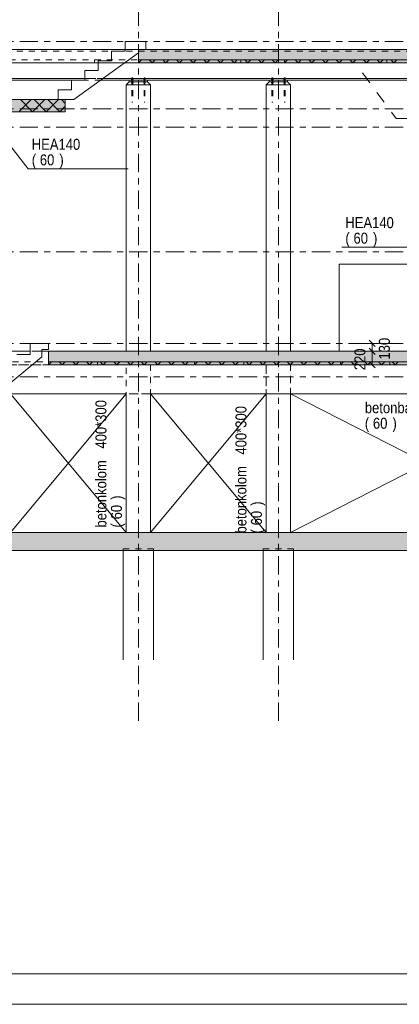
# Model space of a CAD drawing. Header units: millimetres. Extents: x -931 to -90, y -1411 to -817.
# Tile 15 of 63: x -628 to -566, y -1411 to -1249. Entities that reach past the tile are written whole.
import ezdxf

# ---------------------------------------------------------------- set-up
doc = ezdxf.new("R2010")
doc.units = ezdxf.units.MM
for name, pattern in [('XKITLINE00', [0]), ('XKITLINE01', [4, 1, -1, 1, -1]), ('XKITLINE02', [4, 2, -2]), ('XKITLINE03', [6, 3, -1, 1, -1])]:
    doc.linetypes.add(name, pattern=pattern)
for name, color, linetype, lineweight in [('Grafisch object', 3, 'Continuous', 0), ('Offset', 4, 'Continuous', 0), ('Onderdeel', 2, 'Continuous', 0), ('Onderdeel label', 2, 'Continuous', 0), ('Stramien', 4, 'Continuous', 0), ('Tekening kader', 3, 'Continuous', 0)]:
    doc.layers.add(name, color=color, linetype=linetype, lineweight=lineweight)
doc.styles.add('ARIAL', font='arial.ttf')

msp = doc.modelspace()

# ---------------------------------------------------------------- hatches: boundary and pattern name
at = {"layer": 'Onderdeel'}
for points in [[(-491.43, -1254.08), (-491.43, -1254.36), (-492.43, -1254.36), (-492.43, -1256.28), (-608.93, -1256.28), (-608.93, -1254.08)], [(-584.93, -1256.28), (-608.93, -1256.28), (-608.93, -1255.78), (-584.93, -1255.78)], [(-560.93, -1256.28), (-584.93, -1256.28), (-584.93, -1255.78), (-560.93, -1255.78)], [(-620.94, -1264.28), (-662.24, -1264.28), (-662.24, -1263.03), (-661.14, -1263.03), (-661.14, -1262.28), (-620.94, -1262.28)], [(-623.72, -1303.58), (-492.43, -1303.58), (-492.43, -1305.78), (-623.72, -1305.78)], [(-599.72, -1305.78), (-623.72, -1305.78), (-623.72, -1305.28), (-599.72, -1305.28)], [(-575.72, -1305.78), (-599.72, -1305.78), (-599.72, -1305.28), (-575.72, -1305.28)], [(-551.72, -1305.78), (-575.72, -1305.78), (-575.72, -1305.28), (-551.72, -1305.28)], [(-486.43, -1336.28), (-875.43, -1336.28), (-875.43, -1333.28), (-486.43, -1333.28)]]:
    msp.add_hatch(color=256, dxfattribs=at).paths.add_polyline_path(points, flags=17)

# ---------------------------------------------------------------- linework, layer by layer
at = {"layer": 'Grafisch object', "linetype": 'XKITLINE00', "lineweight": 0}
for p, q in [((-610.94, -1310.58), (-629.94, -1333.28)), ((-629.94, -1310.58), (-610.94, -1333.28)), ((-587.94, -1310.58), (-606.94, -1333.28)), ((-606.94, -1310.58), (-587.94, -1333.28)), ((-539.43, -1310.58), (-583.94, -1333.28)), ((-583.94, -1310.58), (-539.43, -1333.28))]:
    msp.add_line(p, q, dxfattribs=at)
at = {"layer": 'Offset', "linetype": 'XKITLINE00', "lineweight": 0}
for p, q in [((-571.05, -1301.77), (-570.03, -1302.79)), ((-568.38, -1302.28), (-572.34, -1302.28)), ((-571.05, -1303.07), (-570.03, -1304.09)), ((-571.05, -1303.07), (-570.03, -1304.09)), ((-570.54, -1303.58), (-570.54, -1302.28)), ((-566.95, -1303.58), (-572.55, -1303.58)), ((-566.95, -1303.58), (-571.98, -1303.58)), ((-570.54, -1305.78), (-570.54, -1303.58)), ((-566.95, -1305.78), (-572.55, -1305.78)), ((-571.05, -1305.27), (-570.03, -1306.29))]:
    msp.add_line(p, q, dxfattribs=at)
at = {"layer": 'Offset'}
for p in [(-570.54, -1302.28), (-570.54, -1303.58), (-570.54, -1303.58), (-570.54, -1305.78)]:
    msp.add_point(p, dxfattribs=at)
at = {"layer": 'Onderdeel', "linetype": 'XKITLINE00', "lineweight": 0}
for p, q in [((-607.73, -1252.78), (-611.13, -1252.78)), ((-611.13, -1252.78), (-611.13, -1254.36)), ((-607.73, -1254.08), (-607.73, -1252.78)), ((-611.13, -1254.08), (-712.94, -1254.08)), ((-619.56, -1262.28), (-608.93, -1254.63)), ((-613.33, -1254.36), (-613.33, -1255.94)), ((-611.13, -1254.36), (-613.33, -1254.36)), ((-491.43, -1254.08), (-608.93, -1254.08)), ((-608.93, -1256.28), (-608.93, -1254.08)), ((-608.93, -1254.63), (-608.93, -1254.08)), ((-608.93, -1254.08), (-607.73, -1254.08)), ((-608.93, -1254.63), (-608.93, -1256.28)), ((-608.93, -1254.63), (-608.93, -1256.28)), ((-615.53, -1256.28), (-712.94, -1256.28)), ((-615.53, -1257.53), (-615.53, -1255.94)), ((-615.53, -1255.94), (-613.33, -1255.94)), ((-608.93, -1256.28), (-611.22, -1256.28)), ((-608.93, -1256.28), (-608.43, -1255.78)), ((-608.93, -1256.28), (-608.93, -1255.78)), ((-608.93, -1255.78), (-608.93, -1255.78)), ((-584.93, -1255.78), (-608.93, -1255.78)), ((-608.93, -1256.28), (-608.93, -1256.28)), ((-608.93, -1256.28), (-608.93, -1256.28)), ((-608.93, -1256.28), (-492.43, -1256.28)), ((-608.93, -1256.28), (-608.93, -1256.28)), ((-584.93, -1256.28), (-608.93, -1256.28)), ((-606.69, -1256.28), (-607.19, -1255.78)), ((-606.69, -1256.28), (-606.19, -1255.78)), ((-604.44, -1256.28), (-604.94, -1255.78)), ((-604.44, -1256.28), (-603.94, -1255.78)), ((-602.2, -1256.28), (-602.7, -1255.78)), ((-602.2, -1256.28), (-601.7, -1255.78)), ((-599.95, -1256.28), (-600.45, -1255.78)), ((-599.95, -1256.28), (-599.45, -1255.78)), ((-597.71, -1256.28), (-598.21, -1255.78)), ((-597.71, -1256.28), (-597.21, -1255.78)), ((-595.46, -1256.28), (-595.96, -1255.78)), ((-595.46, -1256.28), (-594.96, -1255.78)), ((-593.22, -1256.28), (-593.72, -1255.78)), ((-593.22, -1256.28), (-592.72, -1255.78)), ((-590.97, -1256.28), (-591.47, -1255.78)), ((-590.97, -1256.28), (-590.47, -1255.78)), ((-588.73, -1256.28), (-589.23, -1255.78)), ((-588.73, -1256.28), (-588.23, -1255.78)), ((-586.48, -1256.28), (-586.98, -1255.78)), ((-586.48, -1256.28), (-585.98, -1255.78)), ((-584.93, -1256.28), (-584.43, -1255.78)), ((-584.93, -1256.28), (-584.93, -1255.78)), ((-560.93, -1255.78), (-584.93, -1255.78)), ((-584.93, -1255.78), (-584.93, -1256.28)), ((-560.93, -1256.28), (-584.93, -1256.28)), ((-582.69, -1256.28), (-583.19, -1255.78)), ((-582.69, -1256.28), (-582.19, -1255.78)), ((-580.44, -1256.28), (-580.94, -1255.78)), ((-580.44, -1256.28), (-579.94, -1255.78)), ((-578.2, -1256.28), (-578.7, -1255.78)), ((-578.2, -1256.28), (-577.7, -1255.78)), ((-575.95, -1256.28), (-576.45, -1255.78)), ((-575.95, -1256.28), (-575.45, -1255.78)), ((-573.71, -1256.28), (-574.21, -1255.78)), ((-573.71, -1256.28), (-573.21, -1255.78)), ((-571.46, -1256.28), (-571.96, -1255.78)), ((-571.46, -1256.28), (-570.96, -1255.78)), ((-569.22, -1256.28), (-569.72, -1255.78)), ((-569.22, -1256.28), (-568.72, -1255.78)), ((-566.97, -1256.28), (-567.47, -1255.78)), ((-566.97, -1256.28), (-566.47, -1255.78)), ((-617.73, -1259.11), (-617.73, -1257.53)), ((-617.73, -1257.53), (-615.53, -1257.53)), ((-617.73, -1258.8), (-658.93, -1258.8)), ((-658.93, -1258.8), (-617.73, -1258.8)), ((-617.73, -1259.08), (-658.93, -1259.08)), ((-619.93, -1260.69), (-619.93, -1259.11)), ((-619.93, -1259.11), (-617.73, -1259.11)), ((-492.64, -1259.08), (-615.11, -1259.08)), ((-492.65, -1258.8), (-614.72, -1258.8)), ((-492.64, -1258.8), (-614.72, -1258.8)), ((-606.94, -1259.86), (-610.94, -1259.86)), ((-610.94, -1259.86), (-610.94, -1303.58)), ((-610.93, -1259.86), (-610.43, -1259.36)), ((-610.43, -1259.36), (-610.43, -1259.08)), ((-607.43, -1259.36), (-610.43, -1259.36)), ((-610.43, -1259.36), (-607.43, -1259.36)), ((-607.43, -1259.08), (-607.43, -1259.36)), ((-607.43, -1259.36), (-606.93, -1259.86)), ((-606.94, -1259.86), (-606.94, -1303.58)), ((-606.93, -1259.86), (-606.94, -1259.86)), ((-606.93, -1303.58), (-606.93, -1259.86)), ((-587.94, -1259.86), (-587.94, -1259.86)), ((-587.94, -1259.86), (-583.94, -1259.86)), ((-587.94, -1303.58), (-587.94, -1259.86)), ((-587.94, -1303.58), (-587.94, -1259.86)), ((-587.93, -1259.86), (-587.43, -1259.36)), ((-587.43, -1259.36), (-587.43, -1259.08)), ((-584.43, -1259.36), (-587.43, -1259.36)), ((-587.43, -1259.36), (-584.43, -1259.36)), ((-584.43, -1259.08), (-584.43, -1259.36)), ((-584.43, -1259.36), (-583.93, -1259.86)), ((-583.94, -1259.86), (-583.94, -1303.58)), ((-583.93, -1259.86), (-583.94, -1259.86)), ((-622.13, -1260.69), (-622.13, -1262.28)), ((-622.13, -1260.69), (-619.93, -1260.69)), ((-620.94, -1262.28), (-661.14, -1262.28)), ((-628.56, -1264.28), (-626.56, -1262.28)), ((-626.31, -1264.28), (-628.31, -1262.28)), ((-626.31, -1264.28), (-624.31, -1262.28)), ((-624.07, -1264.28), (-626.07, -1262.28)), ((-624.07, -1264.28), (-622.07, -1262.28)), ((-621.82, -1264.28), (-623.82, -1262.28)), ((-622.13, -1262.28), (-619.56, -1262.28)), ((-620.94, -1262.92), (-621.58, -1262.28)), ((-620.94, -1262.28), (-620.94, -1262.28)), ((-620.94, -1262.28), (-620.94, -1264.28)), ((-620.94, -1264.28), (-662.24, -1264.28)), ((-621.82, -1264.28), (-620.94, -1263.39)), ((-620.94, -1264.28), (-620.94, -1264.28)), ((-575.94, -1303.58), (-575.94, -1289.28)), ((-553.94, -1289.28), (-575.94, -1289.28)), ((-623.72, -1302.28), (-626.72, -1302.28)), ((-626.72, -1302.28), (-626.72, -1304.1)), ((-624.82, -1304.47), (-624.82, -1303.28)), ((-624.82, -1303.28), (-623.72, -1303.28)), ((-623.72, -1303.28), (-623.72, -1302.28)), ((-659.57, -1333.28), (-624.82, -1304.47)), ((-626.72, -1303.58), (-629.94, -1303.58)), ((-626.72, -1304.1), (-628.92, -1304.1)), ((-623.72, -1303.58), (-624.82, -1303.58)), ((-623.72, -1303.58), (-492.43, -1303.58)), ((-623.72, -1305.78), (-623.72, -1303.58)), ((-553.94, -1303.58), (-575.94, -1303.58)), ((-623.72, -1305.78), (-623.22, -1305.28)), ((-623.72, -1305.78), (-623.72, -1305.28)), ((-599.72, -1305.28), (-623.72, -1305.28)), ((-623.72, -1305.78), (-623.72, -1305.78)), ((-623.72, -1305.78), (-623.72, -1305.78)), ((-623.72, -1305.78), (-623.72, -1305.78)), ((-492.43, -1305.78), (-623.72, -1305.78)), ((-623.72, -1305.78), (-599.72, -1305.78)), ((-621.47, -1305.78), (-621.97, -1305.28)), ((-621.47, -1305.78), (-620.97, -1305.28)), ((-619.23, -1305.78), (-619.73, -1305.28)), ((-619.23, -1305.78), (-618.73, -1305.28)), ((-616.98, -1305.78), (-617.48, -1305.28)), ((-616.98, -1305.78), (-616.48, -1305.28)), ((-614.74, -1305.78), (-615.24, -1305.28)), ((-614.74, -1305.78), (-614.24, -1305.28)), ((-612.49, -1305.78), (-612.99, -1305.28)), ((-612.49, -1305.78), (-611.99, -1305.28)), ((-610.25, -1305.78), (-610.75, -1305.28)), ((-610.25, -1305.78), (-609.75, -1305.28)), ((-608, -1305.78), (-608.5, -1305.28)), ((-608, -1305.78), (-607.5, -1305.28)), ((-605.76, -1305.78), (-606.26, -1305.28)), ((-605.76, -1305.78), (-605.26, -1305.28)), ((-603.51, -1305.78), (-604.01, -1305.28)), ((-603.51, -1305.78), (-603.01, -1305.28)), ((-601.27, -1305.78), (-601.77, -1305.28)), ((-601.27, -1305.78), (-600.77, -1305.28)), ((-599.72, -1305.78), (-599.22, -1305.28)), ((-599.72, -1305.78), (-599.72, -1305.28)), ((-575.72, -1305.28), (-599.72, -1305.28)), ((-599.72, -1305.78), (-599.72, -1305.28)), ((-599.72, -1305.78), (-599.72, -1305.78)), ((-599.72, -1305.78), (-599.72, -1305.78)), ((-599.72, -1305.78), (-599.72, -1305.78)), ((-599.72, -1305.78), (-575.72, -1305.78)), ((-597.47, -1305.78), (-597.97, -1305.28)), ((-597.47, -1305.78), (-596.97, -1305.28)), ((-595.23, -1305.78), (-595.73, -1305.28)), ((-595.23, -1305.78), (-594.73, -1305.28)), ((-592.98, -1305.78), (-593.48, -1305.28)), ((-592.98, -1305.78), (-592.48, -1305.28)), ((-590.74, -1305.78), (-591.24, -1305.28)), ((-590.74, -1305.78), (-590.24, -1305.28)), ((-588.49, -1305.78), (-588.99, -1305.28)), ((-588.49, -1305.78), (-587.99, -1305.28)), ((-586.25, -1305.78), (-586.75, -1305.28)), ((-586.25, -1305.78), (-585.75, -1305.28)), ((-584, -1305.78), (-584.5, -1305.28)), ((-584, -1305.78), (-583.5, -1305.28)), ((-581.76, -1305.78), (-582.26, -1305.28)), ((-581.76, -1305.78), (-581.26, -1305.28)), ((-579.51, -1305.78), (-580.01, -1305.28)), ((-579.51, -1305.78), (-579.01, -1305.28)), ((-577.27, -1305.78), (-577.77, -1305.28)), ((-577.27, -1305.78), (-576.77, -1305.28)), ((-575.72, -1305.78), (-575.22, -1305.28)), ((-575.72, -1305.78), (-575.72, -1305.28)), ((-575.72, -1305.78), (-575.72, -1305.28)), ((-551.72, -1305.28), (-575.72, -1305.28)), ((-575.72, -1305.78), (-575.72, -1305.78)), ((-575.72, -1305.78), (-575.72, -1305.78)), ((-575.72, -1305.78), (-575.72, -1305.78)), ((-575.72, -1305.78), (-551.72, -1305.78)), ((-573.47, -1305.78), (-573.97, -1305.28)), ((-573.47, -1305.78), (-572.97, -1305.28)), ((-571.23, -1305.78), (-571.73, -1305.28)), ((-571.23, -1305.78), (-570.73, -1305.28)), ((-568.98, -1305.78), (-569.48, -1305.28)), ((-568.98, -1305.78), (-568.48, -1305.28)), ((-566.74, -1305.78), (-567.24, -1305.28)), ((-566.74, -1305.78), (-566.24, -1305.28)), ((-610.94, -1310.58), (-629.94, -1310.58)), ((-610.94, -1333.28), (-610.94, -1310.58)), ((-492.43, -1310.58), (-606.94, -1310.58)), ((-606.94, -1333.28), (-606.94, -1310.58)), ((-587.94, -1310.58), (-587.94, -1333.28)), ((-583.94, -1333.28), (-583.94, -1310.58)), ((-492.43, -1333.28), (-711.44, -1333.28)), ((-875.43, -1336.28), (-486.43, -1336.28)), ((-611.43, -1354.19), (-611.43, -1336.28)), ((-606.43, -1354.19), (-606.43, -1336.28)), ((-588.43, -1354.19), (-588.43, -1336.28)), ((-583.43, -1354.19), (-583.43, -1336.28))]:
    msp.add_line(p, q, dxfattribs=at)
at = {"layer": 'Onderdeel', "linetype": 'XKITLINE01', "lineweight": 0}
for p, q in [((-537.43, -1254.08), (-713.94, -1254.08)), ((-658.93, -1254.08), (-492.64, -1254.08)), ((-658.93, -1254.36), (-492.64, -1254.36)), ((-608.93, -1254.08), (-611.13, -1254.08)), ((-608.93, -1254.08), (-608.93, -1254.63)), ((-608.93, -1254.08), (-608.93, -1254.08)), ((-608.93, -1254.08), (-608.93, -1254.63)), ((-608.93, -1256.28), (-658.93, -1256.28)), ((-658.93, -1256.28), (-492.65, -1256.28)), ((-658.93, -1256.28), (-538.43, -1256.28)), ((-640.13, -1255.78), (-616.13, -1255.78)), ((-616.13, -1256.28), (-640.13, -1256.28)), ((-616.13, -1255.78), (-616.13, -1256.28)), ((-616.13, -1255.78), (-616.13, -1255.78)), ((-616.13, -1255.78), (-592.13, -1255.78)), ((-616.13, -1256.28), (-616.13, -1255.78)), ((-616.13, -1256.28), (-616.13, -1256.28)), ((-592.13, -1256.28), (-616.13, -1256.28)), ((-608.9, -1256.28), (-615.53, -1256.28)), ((-611.22, -1256.28), (-615.53, -1256.28)), ((-608.93, -1255.78), (-608.93, -1256.28)), ((-608.93, -1255.78), (-608.93, -1255.78)), ((-492.65, -1256.28), (-608.93, -1256.28)), ((-608.93, -1256.28), (-608.93, -1256.28)), ((-608.93, -1256.28), (-608.93, -1256.28)), ((-492.65, -1256.28), (-608.9, -1256.28)), ((-592.13, -1255.78), (-592.13, -1255.78)), ((-592.13, -1255.78), (-568.13, -1255.78)), ((-592.13, -1256.28), (-592.13, -1255.78)), ((-592.13, -1255.78), (-592.13, -1256.28)), ((-568.13, -1256.28), (-592.13, -1256.28)), ((-592.13, -1256.28), (-592.13, -1256.28)), ((-584.93, -1255.78), (-584.93, -1256.28)), ((-584.93, -1255.78), (-584.93, -1255.78)), ((-584.93, -1255.78), (-584.93, -1255.78)), ((-584.93, -1256.28), (-584.93, -1255.78)), ((-584.93, -1256.28), (-584.93, -1256.28)), ((-584.93, -1256.28), (-584.93, -1256.28)), ((-568.13, -1255.78), (-568.13, -1256.28)), ((-568.13, -1255.78), (-568.13, -1255.78)), ((-568.13, -1255.78), (-544.13, -1255.78)), ((-568.13, -1256.28), (-568.13, -1255.78)), ((-568.13, -1256.28), (-568.13, -1256.28)), ((-544.13, -1256.28), (-568.13, -1256.28)), ((-658.93, -1258.8), (-492.65, -1258.8)), ((-614.72, -1258.8), (-617.73, -1258.8)), ((-614.72, -1258.8), (-617.73, -1258.8)), ((-615.11, -1259.08), (-617.73, -1259.08)), ((-610.93, -1303.58), (-610.93, -1259.86)), ((-610.93, -1259.86), (-606.93, -1259.86)), ((-610.43, -1259.08), (-607.43, -1259.08)), ((-610.08, -1259.04), (-609.78, -1259.04)), ((-610.08, -1259.04), (-610.08, -1259.08)), ((-610.08, -1259.04), (-609.78, -1259.04)), ((-610.08, -1259.04), (-610.08, -1259.08)), ((-610.08, -1259.08), (-609.78, -1259.08)), ((-610.08, -1259.08), (-609.78, -1259.08)), ((-610.08, -1259.36), (-609.78, -1259.36)), ((-610.08, -1259.36), (-610.08, -1259.4)), ((-610.08, -1259.36), (-609.78, -1259.36)), ((-610.08, -1259.36), (-610.08, -1259.4)), ((-610.08, -1259.4), (-609.78, -1259.4)), ((-610.08, -1259.4), (-609.78, -1259.4)), ((-610.05, -1258.92), (-609.81, -1258.92)), ((-610.05, -1258.92), (-610.05, -1259.04)), ((-610.05, -1258.92), (-609.81, -1258.92)), ((-610.05, -1258.92), (-610.05, -1259.04)), ((-610.05, -1259.04), (-609.81, -1259.04)), ((-610.05, -1259.04), (-609.81, -1259.04)), ((-610.05, -1259.4), (-609.81, -1259.4)), ((-610.05, -1259.4), (-610.05, -1259.52)), ((-610.05, -1259.4), (-609.81, -1259.4)), ((-610.05, -1259.4), (-610.05, -1259.52)), ((-610.05, -1259.52), (-609.81, -1259.52)), ((-610.05, -1259.52), (-609.81, -1259.52)), ((-610.01, -1258.73), (-609.85, -1258.73)), ((-610.01, -1258.73), (-610.01, -1262.73)), ((-610.01, -1258.73), (-609.85, -1258.73)), ((-610.01, -1258.73), (-610.01, -1262.73)), ((-609.85, -1258.73), (-609.85, -1262.73)), ((-609.85, -1258.73), (-609.85, -1262.73)), ((-609.81, -1258.92), (-609.81, -1259.04)), ((-609.81, -1258.92), (-609.81, -1259.04)), ((-609.81, -1259.4), (-609.81, -1259.52)), ((-609.81, -1259.4), (-609.81, -1259.52)), ((-609.78, -1259.04), (-609.78, -1259.08)), ((-609.78, -1259.04), (-609.78, -1259.08)), ((-609.78, -1259.36), (-609.78, -1259.4)), ((-609.78, -1259.36), (-609.78, -1259.4)), ((-607.78, -1259.04), (-608.08, -1259.04)), ((-608.08, -1259.04), (-608.08, -1259.08)), ((-607.78, -1259.04), (-608.08, -1259.04)), ((-608.08, -1259.04), (-608.08, -1259.08)), ((-607.78, -1259.08), (-608.08, -1259.08)), ((-607.78, -1259.08), (-608.08, -1259.08)), ((-607.78, -1259.36), (-608.08, -1259.36)), ((-608.08, -1259.36), (-608.08, -1259.4)), ((-607.78, -1259.36), (-608.08, -1259.36)), ((-608.08, -1259.36), (-608.08, -1259.4)), ((-607.78, -1259.4), (-608.08, -1259.4)), ((-607.78, -1259.4), (-608.08, -1259.4)), ((-607.81, -1258.92), (-608.05, -1258.92)), ((-608.05, -1258.92), (-608.05, -1259.04)), ((-607.81, -1258.92), (-608.05, -1258.92)), ((-608.05, -1258.92), (-608.05, -1259.04)), ((-607.81, -1259.04), (-608.05, -1259.04)), ((-607.81, -1259.04), (-608.05, -1259.04)), ((-607.81, -1259.4), (-608.05, -1259.4)), ((-608.05, -1259.4), (-608.05, -1259.52)), ((-607.81, -1259.4), (-608.05, -1259.4)), ((-608.05, -1259.4), (-608.05, -1259.52)), ((-607.81, -1259.52), (-608.05, -1259.52)), ((-607.81, -1259.52), (-608.05, -1259.52)), ((-607.85, -1258.73), (-608.01, -1258.73)), ((-608.01, -1258.73), (-608.01, -1262.73)), ((-607.85, -1258.73), (-608.01, -1258.73)), ((-608.01, -1258.73), (-608.01, -1262.73)), ((-607.85, -1258.73), (-607.85, -1262.73)), ((-607.85, -1258.73), (-607.85, -1262.73)), ((-607.81, -1258.92), (-607.81, -1259.04)), ((-607.81, -1258.92), (-607.81, -1259.04)), ((-607.81, -1259.4), (-607.81, -1259.52)), ((-607.81, -1259.4), (-607.81, -1259.52)), ((-607.78, -1259.04), (-607.78, -1259.08)), ((-607.78, -1259.04), (-607.78, -1259.08)), ((-607.78, -1259.36), (-607.78, -1259.4)), ((-607.78, -1259.36), (-607.78, -1259.4)), ((-606.93, -1259.86), (-606.94, -1259.86)), ((-606.93, -1259.86), (-606.94, -1259.86)), ((-587.93, -1259.86), (-583.93, -1259.86)), ((-587.43, -1259.08), (-584.43, -1259.08)), ((-587.08, -1259.04), (-586.78, -1259.04)), ((-587.08, -1259.04), (-587.08, -1259.08)), ((-587.08, -1259.04), (-586.78, -1259.04)), ((-587.08, -1259.04), (-587.08, -1259.08)), ((-587.08, -1259.08), (-586.78, -1259.08)), ((-587.08, -1259.08), (-586.78, -1259.08)), ((-587.08, -1259.36), (-586.78, -1259.36)), ((-587.08, -1259.36), (-587.08, -1259.4)), ((-587.08, -1259.36), (-586.78, -1259.36)), ((-587.08, -1259.36), (-587.08, -1259.4)), ((-587.08, -1259.4), (-586.78, -1259.4)), ((-587.08, -1259.4), (-586.78, -1259.4)), ((-587.05, -1258.92), (-586.81, -1258.92)), ((-587.05, -1258.92), (-587.05, -1259.04)), ((-587.05, -1258.92), (-586.81, -1258.92)), ((-587.05, -1258.92), (-587.05, -1259.04)), ((-587.05, -1259.04), (-586.81, -1259.04)), ((-587.05, -1259.04), (-586.81, -1259.04)), ((-587.05, -1259.4), (-586.81, -1259.4)), ((-587.05, -1259.4), (-587.05, -1259.52)), ((-587.05, -1259.4), (-586.81, -1259.4)), ((-587.05, -1259.4), (-587.05, -1259.52)), ((-587.05, -1259.52), (-586.81, -1259.52)), ((-587.05, -1259.52), (-586.81, -1259.52)), ((-587.01, -1258.73), (-586.85, -1258.73)), ((-587.01, -1258.73), (-587.01, -1262.73)), ((-587.01, -1258.73), (-586.85, -1258.73)), ((-587.01, -1258.73), (-587.01, -1262.73)), ((-586.85, -1258.73), (-586.85, -1262.73)), ((-586.85, -1258.73), (-586.85, -1262.73)), ((-586.81, -1258.92), (-586.81, -1259.04)), ((-586.81, -1258.92), (-586.81, -1259.04)), ((-586.81, -1259.4), (-586.81, -1259.52)), ((-586.81, -1259.4), (-586.81, -1259.52)), ((-586.78, -1259.04), (-586.78, -1259.08)), ((-586.78, -1259.04), (-586.78, -1259.08)), ((-586.78, -1259.36), (-586.78, -1259.4)), ((-586.78, -1259.36), (-586.78, -1259.4)), ((-584.78, -1259.04), (-585.08, -1259.04)), ((-585.08, -1259.04), (-585.08, -1259.08)), ((-584.78, -1259.04), (-585.08, -1259.04)), ((-585.08, -1259.04), (-585.08, -1259.08)), ((-584.78, -1259.08), (-585.08, -1259.08)), ((-584.78, -1259.08), (-585.08, -1259.08)), ((-584.78, -1259.36), (-585.08, -1259.36)), ((-585.08, -1259.36), (-585.08, -1259.4)), ((-584.78, -1259.36), (-585.08, -1259.36)), ((-585.08, -1259.36), (-585.08, -1259.4)), ((-584.78, -1259.4), (-585.08, -1259.4)), ((-584.78, -1259.4), (-585.08, -1259.4)), ((-584.81, -1258.92), (-585.05, -1258.92)), ((-585.05, -1258.92), (-585.05, -1259.04)), ((-584.81, -1258.92), (-585.05, -1258.92)), ((-585.05, -1258.92), (-585.05, -1259.04)), ((-584.81, -1259.04), (-585.05, -1259.04)), ((-584.81, -1259.04), (-585.05, -1259.04)), ((-584.81, -1259.4), (-585.05, -1259.4)), ((-585.05, -1259.4), (-585.05, -1259.52)), ((-584.81, -1259.4), (-585.05, -1259.4)), ((-585.05, -1259.4), (-585.05, -1259.52)), ((-584.81, -1259.52), (-585.05, -1259.52)), ((-584.81, -1259.52), (-585.05, -1259.52)), ((-584.85, -1258.73), (-585.01, -1258.73)), ((-585.01, -1258.73), (-585.01, -1262.73)), ((-584.85, -1258.73), (-585.01, -1258.73)), ((-585.01, -1258.73), (-585.01, -1262.73)), ((-584.85, -1258.73), (-584.85, -1262.73)), ((-584.85, -1258.73), (-584.85, -1262.73)), ((-584.81, -1258.92), (-584.81, -1259.04)), ((-584.81, -1258.92), (-584.81, -1259.04)), ((-584.81, -1259.4), (-584.81, -1259.52)), ((-584.81, -1259.4), (-584.81, -1259.52)), ((-584.78, -1259.04), (-584.78, -1259.08)), ((-584.78, -1259.04), (-584.78, -1259.08)), ((-584.78, -1259.36), (-584.78, -1259.4)), ((-584.78, -1259.36), (-584.78, -1259.4)), ((-583.94, -1303.58), (-583.94, -1259.86)), ((-583.94, -1259.86), (-583.94, -1259.86)), ((-620.94, -1262.28), (-620.94, -1262.28)), ((-620.94, -1264.28), (-620.94, -1262.28)), ((-610.01, -1262.73), (-609.85, -1262.73)), ((-610.01, -1262.73), (-609.85, -1262.73)), ((-607.85, -1262.73), (-608.01, -1262.73)), ((-607.85, -1262.73), (-608.01, -1262.73)), ((-587.01, -1262.73), (-586.85, -1262.73)), ((-587.01, -1262.73), (-586.85, -1262.73)), ((-584.85, -1262.73), (-585.01, -1262.73)), ((-584.85, -1262.73), (-585.01, -1262.73)), ((-575.94, -1303.58), (-575.94, -1289.28)), ((-490.93, -1303.58), (-687.44, -1303.58)), ((-489.43, -1303.58), (-626.72, -1303.58)), ((-624.82, -1303.58), (-626.72, -1303.58)), ((-606.93, -1303.58), (-610.94, -1303.58)), ((-606.94, -1303.58), (-606.93, -1303.58)), ((-583.94, -1303.58), (-587.94, -1303.58)), ((-583.94, -1303.58), (-583.94, -1303.58)), ((-575.94, -1303.58), (-575.94, -1303.58)), ((-490.93, -1305.78), (-687.44, -1305.78)), ((-639.64, -1305.28), (-615.64, -1305.28)), ((-615.64, -1305.78), (-639.64, -1305.78)), ((-623.72, -1305.28), (-623.72, -1305.78)), ((-615.64, -1305.28), (-615.64, -1305.78)), ((-615.64, -1305.28), (-591.64, -1305.28)), ((-615.64, -1305.78), (-615.64, -1305.28)), ((-591.64, -1305.78), (-615.64, -1305.78)), ((-610.94, -1333.28), (-610.94, -1305.78)), ((-610.94, -1305.78), (-606.94, -1305.78)), ((-606.94, -1305.78), (-606.94, -1333.28)), ((-599.72, -1305.28), (-599.72, -1305.78)), ((-599.72, -1305.78), (-599.72, -1305.28)), ((-591.64, -1305.28), (-567.64, -1305.28)), ((-591.64, -1305.78), (-591.64, -1305.28)), ((-591.64, -1305.28), (-591.64, -1305.78)), ((-567.64, -1305.78), (-591.64, -1305.78)), ((-587.94, -1305.78), (-583.94, -1305.78)), ((-587.94, -1333.28), (-587.94, -1305.78)), ((-587.94, -1305.78), (-587.94, -1310.58)), ((-583.94, -1310.58), (-583.94, -1305.78)), ((-583.94, -1305.78), (-583.94, -1333.28)), ((-575.72, -1305.78), (-575.72, -1305.28)), ((-575.72, -1305.28), (-575.72, -1305.78)), ((-567.64, -1305.28), (-567.64, -1305.78)), ((-567.64, -1305.28), (-543.64, -1305.28)), ((-567.64, -1305.78), (-567.64, -1305.28)), ((-543.64, -1305.78), (-567.64, -1305.78)), ((-489.43, -1310.58), (-610.94, -1310.58)), ((-610.94, -1310.58), (-610.94, -1310.58)), ((-606.94, -1310.58), (-610.94, -1310.58)), ((-587.94, -1310.58), (-587.94, -1310.58)), ((-583.94, -1310.58), (-583.94, -1310.58)), ((-606.94, -1333.28), (-610.94, -1333.28)), ((-606.94, -1333.28), (-606.94, -1333.28)), ((-587.94, -1333.28), (-583.94, -1333.28)), ((-606.43, -1335.98), (-611.43, -1335.98)), ((-611.43, -1336.28), (-611.43, -1335.98)), ((-606.43, -1336.28), (-606.43, -1335.98)), ((-583.43, -1335.98), (-588.43, -1335.98)), ((-588.43, -1336.28), (-588.43, -1335.98)), ((-583.43, -1336.28), (-583.43, -1335.98))]:
    msp.add_line(p, q, dxfattribs=at)
at = {"layer": 'Onderdeel label', "linetype": 'XKITLINE02', "lineweight": 0}
for p, q in [((-572.12, -1257.9), (-566.61, -1265.38)), ((-566.61, -1265.38), (-544.03, -1265.38))]:
    msp.add_line(p, q, dxfattribs=at)
at = {"layer": 'Onderdeel label', "linetype": 'XKITLINE00', "lineweight": 0}
for p, q in [((-634.35, -1264.28), (-627.05, -1273.67)), ((-627.05, -1273.67), (-610.62, -1273.67)), ((-575.54, -1286.52), (-559.11, -1286.52))]:
    msp.add_line(p, q, dxfattribs=at)
at = {"layer": 'Stramien', "linetype": 'XKITLINE03', "lineweight": 0}
for p, q in [((-608.93, -1364.19), (-608.93, -1157.78)), ((-585.93, -1364.19), (-585.93, -1157.78)), ((-904.43, -1252.78), (-469.43, -1252.78)), ((-904.43, -1263.78), (-469.43, -1263.78)), ((-904.43, -1266.83), (-469.43, -1266.83)), ((-904.43, -1287.28), (-469.43, -1287.28)), ((-904.43, -1302.28), (-469.43, -1302.28)), ((-904.43, -1307.78), (-469.43, -1307.78)), ((-904.43, -1333.28), (-469.43, -1333.28))]:
    msp.add_line(p, q, dxfattribs=at)
at = {"layer": 'Tekening kader', "linetype": 'XKITLINE00', "lineweight": 0}
for p, q in [((-926.36, -1405.71), (-95.36, -1405.71)), ((-931.36, -1410.71), (-90.36, -1410.71))]:
    msp.add_line(p, q, dxfattribs=at)

# ---------------------------------------------------------------- texts
at = {"layer": 'Offset', "style": 'ARIAL', "width": 0.85}
for s, p in [('130', (-567.63, -1304.93)), ('220', (-571.65, -1306.68))]:
    msp.add_text(s, height=1.8, rotation=90.0002, dxfattribs=at).set_placement(p)
at = {"layer": 'Onderdeel label', "style": 'ARIAL', "width": 0.85}
for s, p in [('HEA140', (-626.45, -1270.52)), ('(', (-626.45, -1273.07)), ('60', (-625.12, -1273.07)), (')', (-621.91, -1273.07)), ('HEA140', (-574.94, -1283.37)), ('(', (-574.94, -1285.92)), ('60', (-573.6, -1285.92)), (')', (-570.39, -1285.92)), ('betonbalk', (-571.74, -1313.73)), ('(', (-571.74, -1316.28)), ('60', (-570.41, -1316.28)), (')', (-567.2, -1316.28))]:
    msp.add_text(s, height=1.8, dxfattribs=at).set_placement(p)
for s, p in [('400*300', (-614.19, -1319.54)), ('400*300', (-591.19, -1320.52)), ('betonkolom', (-614.19, -1332.49)), ('betonkolom', (-591.19, -1333.47)), (')', (-611.64, -1327.94)), ('60', (-611.64, -1331.15)), (')', (-588.64, -1328.92)), ('60', (-588.64, -1332.13)), ('(', (-611.64, -1332.49)), ('(', (-588.64, -1333.47))]:
    msp.add_text(s, height=1.8, rotation=90.0002, dxfattribs=at).set_placement(p)

doc.saveas('drawing.dxf')
